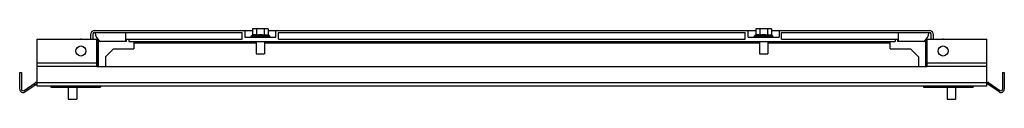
# Model space of a CAD drawing. Header units: millimetres. Extents: x 84 to 671, y 504 to 546.
import ezdxf

# ---------------------------------------------------------------- set-up
doc = ezdxf.new("R2010")
doc.units = ezdxf.units.MM
doc.header["$LTSCALE"] = 68.40579
doc.layers.get('0').update_dxf_attribs({"linetype": 'CONTINUOUS'})

msp = doc.modelspace()

# ---------------------------------------------------------------- linework, layer by layer
at = {"color": 7, "linetype": 'Continuous'}
for p, q in [((126.42, 539.45), (126.42, 542.7)), ((127.67, 539.45), (127.67, 542.7)), ((128.42, 544.7), (222.81, 544.7)), ((128.42, 543.45), (216.47, 543.45)), ((146.92, 543.45), (146.92, 538.2)), ((216.47, 539.45), (216.47, 543.45)), ((218.16, 544.7), (218.16, 540.7)), ((218.16, 540.7), (236.69, 540.7)), ((221.67, 540.82), (221.67, 540.7)), ((233.17, 540.82), (221.67, 540.82)), ((222.27, 541.7), (223.43, 541.7)), ((222.81, 545.7), (222.81, 541.91)), ((232.04, 545.7), (222.81, 545.7)), ((225.12, 545.7), (225.12, 541.91)), ((229.73, 545.7), (229.73, 541.91)), ((232.04, 545.7), (232.04, 541.91)), ((232.04, 544.7), (522.81, 544.7)), ((233.17, 540.82), (233.17, 540.7)), ((236.69, 540.7), (236.69, 544.7)), ((238.13, 539.45), (238.13, 543.45)), ((238.13, 543.45), (516.47, 543.45)), ((516.47, 539.45), (516.47, 543.45)), ((518.15, 540.7), (518.15, 544.7)), ((518.15, 540.7), (536.69, 540.7)), ((533.17, 540.82), (521.67, 540.82)), ((521.67, 540.82), (521.67, 540.7)), ((522.27, 541.7), (523.43, 541.7)), ((532.04, 545.7), (522.81, 545.7)), ((522.81, 545.7), (522.81, 541.91)), ((525.12, 545.7), (525.12, 541.91)), ((529.73, 545.7), (529.73, 541.91)), ((532.04, 545.7), (532.04, 541.91)), ((532.04, 544.7), (626.42, 544.7)), ((533.17, 540.82), (533.17, 540.7)), ((536.69, 544.7), (536.69, 540.7)), ((538.13, 543.45), (626.42, 543.45)), ((538.13, 539.45), (538.13, 543.45)), ((607.92, 538.2), (607.92, 543.45)), ((627.17, 542.7), (627.17, 539.45)), ((628.42, 542.7), (628.42, 539.45)), ((94.42, 511.45), (94.42, 539.45)), ((94.42, 539.45), (129.92, 539.45)), ((129.92, 522.95), (129.92, 539.45)), ((130.42, 539.19), (130.42, 522.95)), ((130.67, 538.2), (130.67, 522.95)), ((147.42, 538.2), (130.67, 538.2)), ((147.42, 539.55), (147.42, 538.2)), ((147.42, 539.55), (148.92, 539.55)), ((148.92, 539.45), (148.92, 538.2)), ((148.92, 539.45), (216.47, 539.45)), ((148.92, 538.2), (605.92, 538.2)), ((151.92, 538.2), (151.92, 533.7)), ((151.92, 537.45), (224.92, 537.45)), ((224.92, 537.2), (151.92, 537.2)), ((224.92, 538.2), (224.92, 530.7)), ((229.92, 538.2), (229.92, 530.7)), ((229.92, 537.45), (524.92, 537.45)), ((524.92, 537.2), (229.92, 537.2)), ((238.13, 539.45), (516.47, 539.45)), ((524.92, 538.2), (524.92, 530.7)), ((529.92, 538.2), (529.92, 530.7)), ((529.92, 537.45), (602.92, 537.45)), ((602.92, 537.2), (529.92, 537.2)), ((538.13, 539.45), (605.92, 539.45)), ((602.92, 533.7), (602.92, 538.2)), ((605.92, 539.55), (607.42, 539.55)), ((605.92, 539.45), (605.92, 538.2)), ((607.42, 538.2), (607.42, 539.55)), ((624.17, 538.2), (607.42, 538.2)), ((624.17, 522.95), (624.17, 538.2)), ((624.42, 522.95), (624.42, 539.19)), ((624.92, 539.45), (660.42, 539.45)), ((624.92, 522.95), (624.92, 539.45)), ((660.42, 511.45), (660.42, 539.45)), ((139.92, 533.7), (135.17, 528.95)), ((135.17, 528.95), (135.17, 522.95)), ((139.92, 533.7), (151.92, 533.7)), ((224.92, 530.7), (229.92, 530.7)), ((524.92, 530.7), (529.92, 530.7)), ((602.92, 533.7), (614.92, 533.7)), ((619.67, 528.95), (614.92, 533.7)), ((619.67, 528.95), (619.67, 522.95)), ((94.42, 525.45), (129.92, 525.45)), ((94.42, 523.45), (129.92, 523.45)), ((624.92, 522.95), (129.92, 522.95)), ((624.92, 525.45), (660.42, 525.45)), ((624.92, 523.45), (660.42, 523.45)), ((83.92, 509.7), (83.92, 519.7)), ((83.92, 519.7), (84.92, 519.7)), ((84.92, 519.7), (84.92, 509.7)), ((669.92, 519.7), (670.92, 519.7)), ((669.92, 519.7), (669.92, 509.7)), ((670.92, 519.7), (670.92, 509.7)), ((86.5, 508.88), (93.12, 513.52)), ((87.07, 508.07), (93.7, 512.7)), ((93.08, 512.27), (92.51, 513.09)), ((93.7, 513.7), (661.15, 513.7)), ((93.7, 512.7), (94.42, 512.7)), ((660.42, 511.45), (94.42, 511.45)), ((102.51, 511.45), (102.51, 510.95)), ((102.51, 510.95), (132.17, 510.95)), ((112.92, 510.95), (112.92, 503.7)), ((114.36, 511.45), (114.36, 510.95)), ((117.92, 510.95), (117.92, 503.7)), ((129.95, 511.45), (129.95, 510.95)), ((132.17, 511.45), (132.17, 510.95)), ((622.67, 511.45), (622.67, 510.95)), ((622.67, 510.95), (652.34, 510.95)), ((624.9, 511.45), (624.9, 510.95)), ((636.92, 510.95), (636.92, 503.7)), ((640.49, 511.45), (640.49, 510.95)), ((641.92, 510.95), (641.92, 503.7)), ((652.34, 511.45), (652.34, 510.95)), ((661.15, 512.7), (660.42, 512.7)), ((667.78, 508.07), (661.15, 512.7)), ((661.73, 513.52), (668.35, 508.88)), ((661.77, 512.27), (662.34, 513.09)), ((112.92, 503.7), (117.92, 503.7)), ((636.92, 503.7), (641.92, 503.7))]:
    msp.add_line(p, q, dxfattribs=at)
for centre in [(120.42, 532.45), (634.42, 532.45)]:
    msp.add_circle(centre, 3, dxfattribs=at)
for centre, radius, start, end in [((128.42, 542.7), 2, 90, 180), ((128.42, 542.7), 0.75, 90, 180), ((134.92, 543.45), 6, 180, 244.46284), ((222.62, 540.82), 0.95, 111.95569, 180), ((227.42, 528.92), 13.79, 109.57173, 111.95569), ((227.42, 528.92), 13.2, 79.92017, 100.07983), ((227.42, 528.92), 13.79, 68.04431, 70.42827), ((232.22, 540.82), 0.95, 0, 68.04431), ((522.62, 540.82), 0.95, 111.95569, 180), ((527.42, 528.92), 13.79, 109.57173, 111.95569), ((527.42, 528.92), 13.2, 79.92017, 100.07983), ((527.42, 528.92), 13.79, 68.04431, 70.42827), ((532.22, 540.82), 0.95, 0, 68.04431), ((619.92, 543.45), 6, 295.53716, 360), ((626.42, 542.7), 2, 0, 90), ((626.42, 542.7), 0.75, 0, 90), ((120.42, 532.45), 7.1, 87.5578, 92.4421), ((131.42, 537.45), 2, 120, 138.81801), ((623.42, 537.45), 2, 41.18199, 60), ((634.42, 532.45), 7.1, 87.5578, 92.4421), ((93.7, 512.7), 1, 90, 125), ((661.15, 512.7), 1, 55, 90), ((85.92, 509.7), 2, 180, 305), ((85.92, 509.7), 1, 180, 305), ((668.92, 509.7), 2, 235, 360), ((668.92, 509.7), 1, 235, 360)]:
    msp.add_arc(centre, radius, start, end, dxfattribs=at)
for points in [[(225.12, 541.91), (224.75, 542.04), (223.96, 542.18), (223.17, 542.04), (222.81, 541.91)], [(525.12, 541.91), (524.75, 542.04), (523.96, 542.18), (523.17, 542.04), (522.81, 541.91)]]:
    msp.add_open_spline(points, degree=3, dxfattribs=at)
for points, knots in [([(223.43, 541.7), (224.3, 541.7), (225.7, 541.7), (227.61, 541.7), (229.11, 541.7), (230.29, 541.7), (231.11, 541.7), (231.61, 541.7), (232.01, 541.71), (232.26, 541.7), (232.44, 541.71), (232.51, 541.71), (232.65, 541.66), (232.59, 541.7), (232.58, 541.7)], [0, 0, 0, 0, 0.283108, 0.452984, 0.62093, 0.771159, 0.835146, 0.889597, 0.93283, 0.964239, 0.974544, 0.985913, 0.995258, 1, 1, 1, 1]), ([(229.73, 541.91), (230.1, 542.04), (230.89, 542.18), (231.68, 542.04), (232.04, 541.91)], [0, 0, 0, 0, 0.5, 1, 1, 1, 1]), ([(523.43, 541.7), (524.3, 541.7), (525.7, 541.7), (527.61, 541.7), (529.11, 541.7), (530.29, 541.7), (531.11, 541.7), (531.61, 541.7), (532.01, 541.71), (532.26, 541.7), (532.44, 541.71), (532.51, 541.71), (532.65, 541.66), (532.59, 541.7), (532.58, 541.7)], [0, 0, 0, 0, 0.283108, 0.452984, 0.62093, 0.771159, 0.835146, 0.889597, 0.93283, 0.964239, 0.974544, 0.985913, 0.995258, 1, 1, 1, 1]), ([(529.73, 541.91), (530.1, 542.04), (530.89, 542.18), (531.68, 542.04), (532.04, 541.91)], [0, 0, 0, 0, 0.5, 1, 1, 1, 1])]:
    msp.add_open_spline(points, degree=3, knots=knots, dxfattribs=at)

doc.saveas('drawing.dxf')
